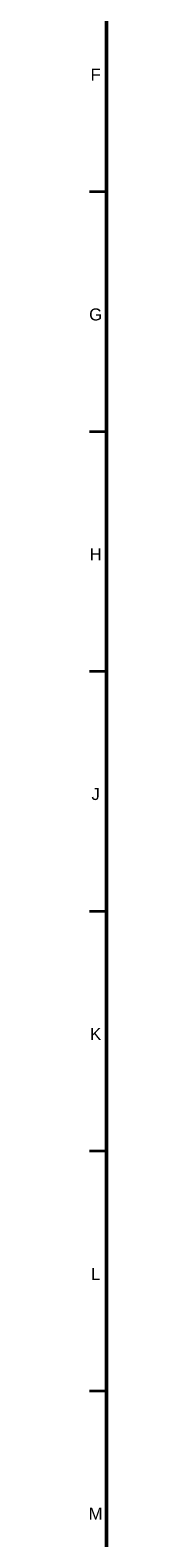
# Model space of a CAD drawing. Header units: millimetres. Extents: x 4 to 1188, y 1 to 840.
# Tile 8 of 197: x 19.5 to 23, y 239.84 to 554.16. Entities that reach past the tile are written whole.
import ezdxf

# ---------------------------------------------------------------- set-up
doc = ezdxf.new("R2010")
doc.units = ezdxf.units.MM
doc.layers.add('256', color=7, linetype='Continuous')
doc.styles.add('Arial Unicode MS', font='Arial Unicode MS')

msp = doc.modelspace()

# ---------------------------------------------------------------- linework, layer by layer
at = {"layer": '256', "color": 18, "linetype": 'Continuous', "lineweight": 50}
msp.add_line((23, 5), (23, 836), dxfattribs=at)
at = {"layer": '256', "color": 18, "linetype": 'Continuous', "lineweight": 35}
for p, q in [((19.5, 520.5), (23, 520.5)), ((19.5, 470.5), (23, 470.5)), ((19.5, 420.5), (23, 420.5)), ((19.5, 370.5), (23, 370.5)), ((19.5, 320.5), (23, 320.5)), ((19.5, 270.5), (23, 270.5))]:
    msp.add_line(p, q, dxfattribs=at)

# ---------------------------------------------------------------- texts
at = {"layer": '256', "color": 18, "linetype": 'Continuous', "lineweight": 13, "char_height": 2.5, "attachment_point": 7, "line_spacing_factor": 1.047437, "style": 'Arial Unicode MS'}
for s, insert in [('\\fArial Unicode MS|b0|i0;\\W1.0000;F', (19.6908, 543.6224)), ('\\fArial Unicode MS|b0|i0;\\W1.0000;G', (19.3992, 493.6011)), ('\\fArial Unicode MS|b0|i0;\\W1.0000;H', (19.4964, 443.6224)), ('\\fArial Unicode MS|b0|i0;\\W1.0000;J', (19.8844, 393.6224)), ('\\fArial Unicode MS|b0|i0;\\W1.0000;K', (19.5928, 343.6224)), ('\\fArial Unicode MS|b0|i0;\\W1.0000;L', (19.7863, 293.6224)), ('\\fArial Unicode MS|b0|i0;\\W1.0000;M', (19.3029, 243.6224))]:
    msp.add_mtext(s, dxfattribs=dict(at, insert=insert))

doc.saveas('drawing.dxf')
